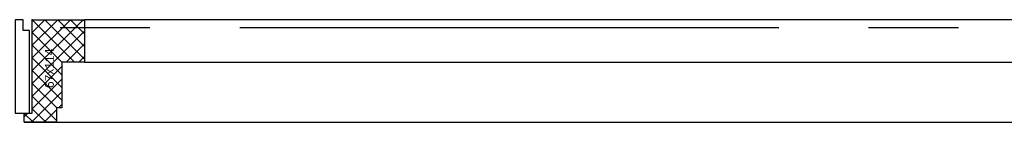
# Model space of a CAD drawing. Extents: x -66955 to 52345, y -20450 to 69550.
# Tile 7 of 132: x -48175 to -47079, y 7545 to 7659. Entities that reach past the tile are written whole.
import ezdxf

# ---------------------------------------------------------------- set-up
doc = ezdxf.new("R2010")
doc.units = 0
doc.header["$MEASUREMENT"] = 0
doc.layers.add('-31-', color=7, linetype='CONTINUOUS')
doc.layers.add('STRAMIEN--E7-', color=7, linetype='CONTINUOUS')
doc.styles.add('txt', font='TXT', dxfattribs={"height": 0.2})

# ---------------------------------------------------------------- blocks, each defined once
blk = doc.blocks.new('*O91')
at = {"layer": '-31-', "color": 7, "linetype": 'CONTINUOUS'}
for p, q in [((-1543.5, 42.86), (-1529.36, 57)), ((-1543.5, 28.72), (-1515.22, 57)), ((-1543.5, 14.57), (-1501.07, 57)), ((-1543.5, 0.43), (-1486.93, 57)), ((-1543.5, 57), (-1496.5, 10)), ((-1529.36, 57), (-1485.5, 13.14)), ((-1515.22, 57), (-1485.5, 27.28)), ((-1501.07, 57), (-1485.5, 41.43)), ((-1486.93, 57), (-1485.5, 55.57)), ((-1543.5, -13.71), (-1485.5, 44.29)), ((-1543.5, 42.86), (-1510.5, 9.86)), ((-1543.5, 28.72), (-1510.5, -4.28)), ((-1505.65, 10), (-1485.5, 30.15)), ((-1543.5, 14.57), (-1510.5, -18.43)), ((-1491.51, 10), (-1485.5, 16.01)), ((-1543.5, -27.85), (-1510.5, 5.15)), ((-1543.5, 0.43), (-1510.5, -32.57)), ((-1543.5, -41.99), (-1510.5, -8.99)), ((-1543.5, -13.71), (-1516.21, -41)), ((-1544.36, -57), (-1510.5, -23.14)), ((-1543.5, -27.85), (-1516.5, -54.85)), ((-1543.5, -41.99), (-1528.49, -57)), ((-1530.22, -57), (-1516.5, -43.28)), ((-1514.22, -41), (-1510.5, -37.28)), ((-1552.5, -50.99), (-1548.51, -47)), ((-1552.5, -47.14), (-1542.64, -57)), ((-1552.5, -57), (1552.5, -57))]:
    blk.add_line(p, q, dxfattribs=at)
for points in [[(-1546.5, 45), (-1553.5, 45), (-1553.5, 57), (-1562.5, 57), (-1562.5, -47), (-1546.5, -47)], [(-1543.5, 57), (-1485.5, 57), (-1485.5, 10), (-1510.5, 10), (-1510.5, -41), (-1516.5, -41), (-1516.5, -57), (-1552.5, -57), (-1552.5, -47), (-1543.5, -47), (-1543.5, 27), (-1543.5, 27)], [(-1543.5, 57), (-1485.5, 57), (-1485.5, 10), (-1510.5, 10), (-1510.5, -41), (-1516.5, -41), (-1516.5, -57), (-1552.5, -57), (-1552.5, -47), (-1543.5, -47), (-1543.5, 27), (-1543.5, 27)], [(-1543.5, 57), (-1485.5, 57), (-1485.5, 10), (-1510.5, 10), (-1510.5, -41), (-1516.5, -41), (-1516.5, -57), (-1552.5, -57), (-1552.5, -47), (-1543.5, -47), (-1543.5, 27), (-1543.5, 27)], [(-1543.5, 57), (-1485.5, 57), (-1485.5, 10), (-1510.5, 10), (-1510.5, -41), (-1516.5, -41), (-1516.5, -57), (-1552.5, -57), (-1552.5, -47), (-1543.5, -47), (-1543.5, 27), (-1543.5, 27)], [(511.5, 57), (-1485.5, 57), (-1485.5, 10), (511.5, 10)]]:
    blk.add_lwpolyline(points, close=True, dxfattribs=at)
blk.add_point((-1543.5, 57), dxfattribs=at)
at = {"layer": '-31-', "color": 7, "linetype": 'CONTINUOUS', "style": 'txt'}
blk.add_text('67x114', height=10, rotation=90, dxfattribs=at).set_placement((-1519.5, -19))
blk = doc.blocks.new('BI$UF')
at = {"layer": '-31-', "color": 7, "linetype": 'CONTINUOUS'}
blk.add_blockref('*O91', (1552.5, 57), dxfattribs=at)

msp = doc.modelspace()

# ---------------------------------------------------------------- linework, layer by layer
at = {"layer": 'STRAMIEN--E7-', "color": 1, "linetype": 'CONTINUOUS'}
for p, q in [((-48030, 7650), (-48130, 7650)), ((-47630, 7650), (-47930, 7650)), ((-47330, 7650), (-47630, 7650)), ((-47130, 7650), (-47230, 7650))]:
    msp.add_line(p, q, dxfattribs=at)

# ---------------------------------------------------------------- block references
at = {"layer": '-31-', "color": 7, "linetype": 'CONTINUOUS'}
msp.add_blockref('BI$UF', (-48170, 7545), dxfattribs=at)

doc.saveas('drawing.dxf')
